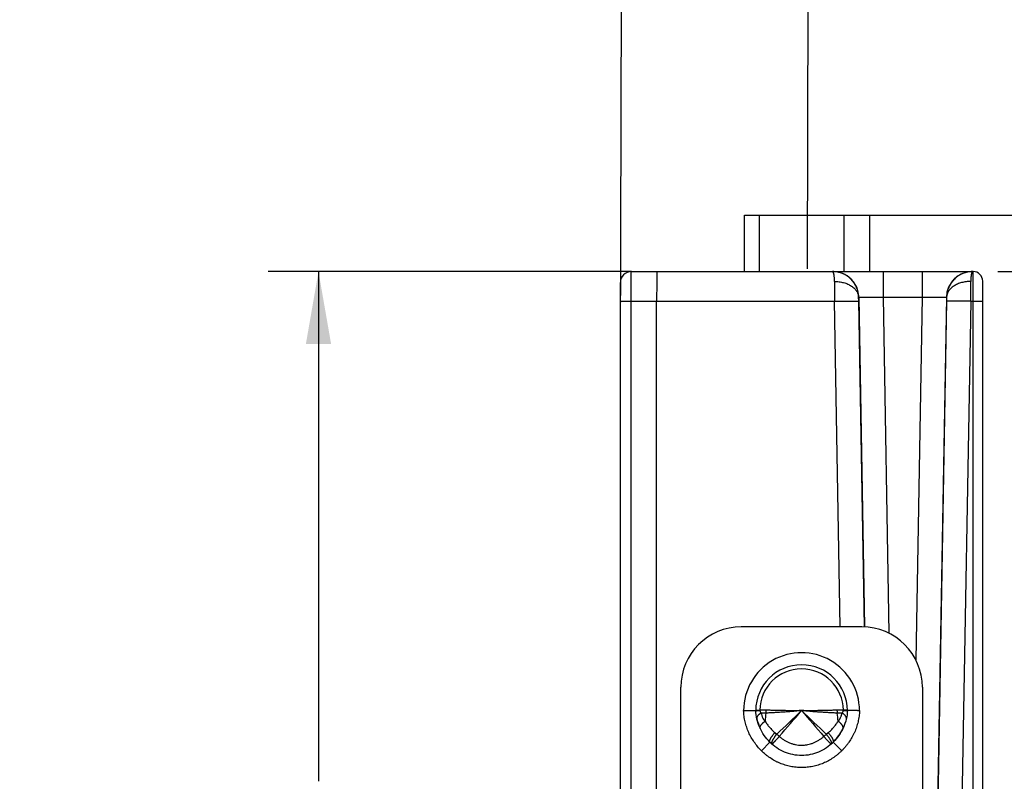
# Model space of a CAD drawing. Header units: inches. Extents: x 0 to 22, y 0 to 17.
# Tile 35 of 38: x 12.1 to 14.6, y 13.3 to 15.2. Entities that reach past the tile are written whole.
import ezdxf

# ---------------------------------------------------------------- set-up
doc = ezdxf.new("R2010")
doc.units = ezdxf.units.IN
doc.header["$LTSCALE"] = 1.21
doc.header["$MEASUREMENT"] = 0
doc.layers.get('0').update_dxf_attribs({"linetype": 'CONTINUOUS'})
doc.layers.add('DIMENSIONS', color=7, linetype='CONTINUOUS')
doc.styles.get("Standard").update_dxf_attribs({"font": 'txt', "width": 0.8})
doc.dimstyles.new('DIMSTYLE_1', dxfattribs={"dimtxt": 0.125, "dimasz": 0.18, "dimexe": 0.125, "dimexo": 0.0625, "dimgap": 0.0625, "dimtad": 0, "dimtih": 1, "dimtoh": 1, "dimzin": 4, "dimdsep": 46, "dimtxsty": 'STANDARD', "dimblk": '_FILLED', "dimblk1": '_FILLED', "dimblk2": '_FILLED', "dimcen": 0.09, "dimadec": 0, "dimazin": 0, "dimtp": 0.01, "dimtm": 0.01, "dimtfac": 1, "dimtofl": 0, "dimtmove": 0, "dimatfit": 3, "dimldrblk": '_FILLED', "dimfxl": 1, "dimtolj": 1, "dimtzin": 4, "dimarcsym": 0})

# ---------------------------------------------------------------- blocks, each defined once
blk = doc.blocks.new('_FILLED')
at = {"color": 0, "linetype": 'BYBLOCK'}
blk.add_solid([(0, 0), (-1, 0.174), (-1, -0.174)], dxfattribs=at)
blk = doc.blocks.new('*D0')
at = {"layer": 'DIMENSIONS', "color": 2, "linetype": 'CONTINUOUS'}
for p, q in [((13.6224, 14.3377), (13.6257, 15.5667)), ((14.0867, 14.5519), (14.0894, 15.5655)), ((13.335, 15.4425), (13.2175, 15.4425)), ((13.6253, 15.4417), (13.335, 15.4425)), ((14.0891, 15.4405), (14.4491, 15.4396))]:
    blk.add_line(p, q, dxfattribs=at)
at = {"layer": 'DIMENSIONS', "color": 2, "linetype": 'CONTINUOUS', "xscale": 0.18, "yscale": 0.18, "zscale": 0.18}
for p, rotation in [((13.6253, 15.4417), 359.8480608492), ((14.0891, 15.4405), 179.8480608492)]:
    blk.add_blockref('_FILLED', p, dxfattribs=dict(at, rotation=rotation))
at = {"layer": 'DIMENSIONS', "color": 2, "linetype": 'CONTINUOUS', "insert": (13.155, 15.505), "char_height": 0.125, "width": 1.025, "attachment_point": 3, "line_spacing_factor": 0.9}
blk.add_mtext('.46{\\Ftxt.shx;\\W1.000000;\\H0.125000; }[11.8]', dxfattribs=at)
blk = doc.blocks.new('*D3')
at = {"layer": 'DIMENSIONS', "color": 2, "linetype": 'CONTINUOUS'}
for p, q in [((13.6501, 14.5451), (12.7472, 14.5451)), ((12.8722, 14.5451), (12.8722, 13.2788)), ((12.8722, 11.7624), (12.8722, 13.0288)), ((13.6597, 11.7624), (12.7472, 11.7624))]:
    blk.add_line(p, q, dxfattribs=at)
at = {"layer": 'DIMENSIONS', "color": 2, "linetype": 'CONTINUOUS', "xscale": 0.18, "yscale": 0.18, "zscale": 0.18}
for p, rotation in [((12.8722, 14.5451), 90), ((12.8722, 11.7624), 270)]:
    blk.add_blockref('_FILLED', p, dxfattribs=dict(at, rotation=rotation))
at = {"layer": 'DIMENSIONS', "color": 2, "linetype": 'CONTINUOUS', "insert": (12.8722, 13.2163), "char_height": 0.125, "width": 1.125, "attachment_point": 2, "line_spacing_factor": 0.9}
blk.add_mtext('2.78{\\Ftxt.shx;\\W1.000000;\\H0.125000; }[70.7]', dxfattribs=at)
blk = doc.blocks.new('*D4')
at = {"layer": 'DIMENSIONS', "color": 2, "linetype": 'CONTINUOUS'}
for p, q in [((15.2722, 14.6851), (15.2722, 15.0958)), ((15.2722, 15.0958), (15.3897, 15.0958)), ((14.2408, 14.6851), (15.3972, 14.6851)), ((14.5594, 14.5451), (15.3972, 14.5451)), ((15.2722, 14.5451), (15.2722, 14.1851))]:
    blk.add_line(p, q, dxfattribs=at)
at = {"layer": 'DIMENSIONS', "color": 2, "linetype": 'CONTINUOUS', "xscale": 0.18, "yscale": 0.18, "zscale": 0.18}
for p, rotation in [((15.2722, 14.6851), 270), ((15.2722, 14.5451), 90)]:
    blk.add_blockref('_FILLED', p, dxfattribs=dict(at, rotation=rotation))
at = {"layer": 'DIMENSIONS', "color": 2, "linetype": 'CONTINUOUS', "insert": (15.4522, 15.1583), "char_height": 0.125, "width": 0.925, "attachment_point": 1, "line_spacing_factor": 0.9}
blk.add_mtext('.14{\\Ftxt.shx;\\W1.000000;\\H0.125000; }[3.6]', dxfattribs=at)

msp = doc.modelspace()

# ---------------------------------------------------------------- linework, layer by layer
at = {"color": 7, "linetype": 'CONTINUOUS'}
for p, q in [((13.9307, 14.5451), (13.9307, 14.6851)), ((13.9307, 14.6851), (14.2417, 14.6851)), ((13.9673, 14.5451), (13.9673, 14.6851)), ((14.1783, 14.5451), (14.1783, 14.6851)), ((14.2417, 14.5451), (14.2417, 14.6851)), ((13.649, 14.4714), (13.6492, 14.5451)), ((13.6492, 14.5451), (14.4986, 14.5451)), ((14.1495, 14.5451), (14.1492, 14.5451)), ((14.2745, 14.5451), (14.2745, 14.4813)), ((14.3719, 14.5451), (14.3719, 14.4813)), ((14.4972, 14.5451), (14.4965, 14.5449)), ((14.4986, 12.9218), (14.4986, 14.5451)), ((13.6222, 12.8369), (13.6222, 14.5181)), ((14.5222, 12.8703), (14.5222, 14.5215)), ((14.214, 14.4813), (14.2145, 14.4813)), ((14.2141, 14.4715), (14.214, 14.4813)), ((14.2145, 14.4813), (14.2288, 13.662)), ((14.2745, 14.4813), (14.2891, 13.6464)), ((14.2745, 14.4813), (14.3719, 14.4813)), ((14.3719, 14.4813), (14.3562, 13.5796)), ((14.4319, 14.4813), (14.4087, 13.1547)), ((14.4319, 14.4813), (14.4325, 14.4813)), ((14.4325, 14.4813), (14.4323, 14.4715)), ((13.649, 12.9219), (13.649, 14.4714)), ((13.649, 14.4714), (14.1541, 14.4714)), ((13.7122, 12.9219), (13.7122, 14.4714)), ((14.1682, 13.6621), (14.1541, 14.4714)), ((14.2282, 13.662), (14.2141, 14.4715)), ((14.4323, 14.4715), (14.4094, 13.1551)), ((14.4923, 14.4714), (14.4691, 13.1396)), ((14.4923, 14.4714), (14.4986, 14.4714)), ((14.2222, 13.6621), (13.9222, 13.6621)), ((13.7722, 12.8711), (13.7722, 13.5121)), ((14.3722, 13.5121), (14.3722, 12.8711)), ((13.9283, 13.454), (13.9583, 13.4545)), ((13.9684, 13.4552), (13.9684, 13.4549)), ((13.9843, 13.455), (13.9684, 13.4549)), ((14.176, 13.4549), (14.1601, 13.455)), ((14.176, 13.4549), (14.176, 13.4552)), ((14.0061, 13.3993), (14.0109, 13.3955)), ((14.1336, 13.3955), (14.1384, 13.3993)), ((13.9937, 13.3756), (13.9725, 13.3544)), ((13.9987, 13.3709), (13.9984, 13.3712)), ((14.1719, 13.3544), (14.1507, 13.3756))]:
    msp.add_line(p, q, dxfattribs=at)
for centre, radius, start, end in [((13.6492, 14.5181), 0.027, 90, 179.9981), ((14.1492, 14.48), 0.0651, 89.6637, 89.9816), ((14.1496, 14.4801), 0.065, 1.0121, 89.8439), ((14.4969, 14.4801), 0.065, 90.0047, 178.9879), ((14.4973, 14.48), 0.0651, 90.0183, 90.3362), ((14.4986, 14.5215), 0.0236, 0, 90), ((29.7402, 14.5302), 15.5862, 180.03533, 180.21595), ((-2.4007, 14.5331), 16.8931, 359.79073, 359.95738), ((13.9222, 13.5121), 0.15, 90, 180), ((14.2222, 13.5121), 0.15, 0, 90), ((14.0722, 13.4541), 0.1439, 359.9465, 180.0535), ((14.0722, 13.4541), 0.1139, 0.1866, 179.8134), ((14.0722, 13.4541), 0.1038, 0.6031, 179.3969), ((13.9319, 13.4555), 0.0525, 351.5667, 359.4798), ((33.9244, -7.3823), 28.7796, 133.6143, 133.78325), ((-11.1098, 35.1241), 33.2223, 319.14083, 319.28684), ((-2.697, -4.156), 24.3171, 46.20122, 46.4012), ((39.254, 35.124), 33.2221, 220.71316, 220.85917), ((14.2126, 13.4555), 0.0525, 180.5196, 188.4331), ((13.9669, 13.4353), 0.00602, 191.0577, 192.8206), ((14.0739, 13.4596), 0.1157, 192.82, 193.5501), ((14.0754, 13.46), 0.1172, 193.5609, 205.387), ((14.1475, 13.4198), 0.1661, 170.3085, 177.2269), ((13.9969, 13.4198), 0.1662, 2.7729, 9.6912), ((14.1775, 13.4353), 0.00602, 347.1791, 348.9099), ((13.9744, 13.4115), 0.00523, 204.1107, 205.6764), ((14.0653, 13.462), 0.1215, 316.0368, 333.5948), ((14.17, 13.4115), 0.00523, 334.3313, 335.8186), ((14.1776, 13.5742), 0.2444, 226.9755, 228.8882), ((13.9665, 13.5745), 0.2449, 311.1135, 313.0226), ((14.0781, 13.4611), 0.1201, 223.965, 225.3428), ((14.0734, 13.4546), 0.1122, 224.7442, 226.2394), ((14.0742, 13.4554), 0.1133, 226.268, 227.731), ((14.0746, 13.4559), 0.114, 227.7744, 228.2652), ((14, 13.3722), 0.00185, 224.5407, 228.2839), ((14.0748, 13.4561), 0.1142, 228.2868, 228.7709), ((14.0697, 13.4561), 0.1142, 311.2236, 311.7231), ((14.0699, 13.4559), 0.114, 311.7231, 312.2249), ((14.1444, 13.3722), 0.00185, 311.7161, 315.4611), ((14.0703, 13.4554), 0.1133, 312.2702, 313.7319), ((14.0711, 13.4546), 0.1122, 313.7615, 315.2558)]:
    msp.add_arc(centre, radius, start, end, dxfattribs=at)
for points, knots in [([(13.7126, 14.5451), (13.7126, 14.5451), (13.7126, 14.5451), (13.7125, 14.5451), (13.7125, 14.5451), (13.7125, 14.5451), (13.7125, 14.545), (13.7125, 14.545), (13.7125, 14.5449), (13.7125, 14.5449), (13.7125, 14.5448), (13.7125, 14.5447), (13.7125, 14.5445), (13.7125, 14.5443), (13.7125, 14.544), (13.7125, 14.5437), (13.7125, 14.5433), (13.7125, 14.5429), (13.7125, 14.5425), (13.7125, 14.542), (13.7125, 14.5414), (13.7124, 14.5406), (13.7124, 14.5395), (13.7124, 14.538), (13.7124, 14.5364), (13.7124, 14.5346), (13.7124, 14.5327), (13.7124, 14.5306), (13.7123, 14.5284), (13.7123, 14.5261), (13.7123, 14.5227), (13.7123, 14.5181), (13.7123, 14.5123), (13.7123, 14.5062), (13.7123, 14.4996), (13.7122, 14.4928), (13.7122, 14.4858), (13.7122, 14.4787), (13.7122, 14.4739), (13.7122, 14.4714)], [0, 0, 0, 0, 0.000033, 0.000095, 0.000326, 0.000705, 0.001232, 0.001908, 0.002734, 0.003708, 0.004832, 0.006105, 0.007527, 0.010816, 0.014698, 0.01917, 0.024231, 0.029877, 0.036104, 0.04291, 0.05029, 0.05824, 0.07583, 0.095638, 0.117619, 0.141721, 0.167886, 0.196053, 0.226156, 0.258124, 0.291882, 0.364443, 0.443157, 0.527283, 0.616028, 0.708556, 0.803997, 0.90145, 1, 1, 1, 1]), ([(14.154, 14.5206), (14.154, 14.5215), (14.154, 14.5233), (14.1539, 14.5259), (14.1538, 14.5283), (14.1536, 14.5306), (14.1534, 14.5328), (14.1532, 14.5345), (14.153, 14.5357), (14.1528, 14.5369), (14.1525, 14.5382), (14.1522, 14.5397), (14.1519, 14.5409), (14.1517, 14.5417), (14.1514, 14.5424), (14.1512, 14.543), (14.1509, 14.5436), (14.1507, 14.5439), (14.1505, 14.5442), (14.1503, 14.5445), (14.1501, 14.5447), (14.1499, 14.5449), (14.1497, 14.545), (14.1495, 14.5451), (14.1495, 14.5451)], [0, 0, 0, 0, 0.107289, 0.20931, 0.305803, 0.396564, 0.481406, 0.560166, 0.597213, 0.632676, 0.698798, 0.758458, 0.811595, 0.835704, 0.858179, 0.898279, 0.915949, 0.932057, 0.94663, 0.959721, 0.971414, 0.981834, 0.991216, 1, 1, 1, 1]), ([(14.214, 14.4813), (14.214, 14.4834), (14.2137, 14.4876), (14.2127, 14.4938), (14.2111, 14.4999), (14.2089, 14.5058), (14.2061, 14.5115), (14.2028, 14.5168), (14.199, 14.5219), (14.1948, 14.5265), (14.1901, 14.5307), (14.185, 14.5344), (14.1806, 14.5371), (14.1768, 14.539), (14.173, 14.5407), (14.1681, 14.5424), (14.163, 14.5437), (14.1589, 14.5444), (14.1548, 14.5449), (14.1516, 14.5451), (14.1496, 14.5451)], [0, 0, 0, 0, 0.062785, 0.125533, 0.188276, 0.250958, 0.313571, 0.37616, 0.4387, 0.501187, 0.56365, 0.62607, 0.688447, 0.719624, 0.750792, 0.813111, 0.875438, 0.906584, 0.937718, 1, 1, 1, 1]), ([(14.4969, 14.5451), (14.4948, 14.5451), (14.4917, 14.5449), (14.4875, 14.5444), (14.4834, 14.5437), (14.4784, 14.5424), (14.4734, 14.5407), (14.4696, 14.539), (14.4659, 14.5371), (14.4614, 14.5344), (14.4563, 14.5307), (14.4517, 14.5265), (14.4474, 14.5219), (14.4436, 14.5168), (14.4403, 14.5115), (14.4376, 14.5058), (14.4354, 14.4999), (14.4338, 14.4938), (14.4328, 14.4876), (14.4325, 14.4834), (14.4325, 14.4813)], [0, 0, 0, 0, 0.062282, 0.093416, 0.124562, 0.186889, 0.249207, 0.280376, 0.311553, 0.37393, 0.43635, 0.498813, 0.5613, 0.62384, 0.686429, 0.749043, 0.811724, 0.874467, 0.937215, 1, 1, 1, 1]), ([(14.4965, 14.5449), (14.4965, 14.5448), (14.4963, 14.5447), (14.4961, 14.5445), (14.496, 14.5442), (14.4958, 14.5439), (14.4956, 14.5436), (14.4953, 14.5431), (14.4951, 14.5425), (14.4949, 14.5419), (14.4947, 14.5414), (14.4945, 14.5408), (14.4943, 14.54), (14.494, 14.5388), (14.4937, 14.5374), (14.4935, 14.5357), (14.4932, 14.534), (14.493, 14.532), (14.4928, 14.53), (14.4926, 14.5278), (14.4925, 14.5255), (14.4925, 14.5231), (14.4924, 14.5214), (14.4924, 14.5206)], [0, 0, 0, 0, 0.010127, 0.0214, 0.033917, 0.047744, 0.062924, 0.079484, 0.116796, 0.137586, 0.159815, 0.183492, 0.208619, 0.263199, 0.323504, 0.389484, 0.461055, 0.538084, 0.620436, 0.707971, 0.800532, 0.897948, 1, 1, 1, 1]), ([(14.154, 14.5206), (14.1559, 14.5206), (14.1598, 14.5204), (14.1655, 14.5199), (14.1711, 14.519), (14.1766, 14.5177), (14.1819, 14.5161), (14.1869, 14.5141), (14.1916, 14.5118), (14.1959, 14.5092), (14.1999, 14.5064), (14.2034, 14.5033), (14.2065, 14.5), (14.2091, 14.4965), (14.2108, 14.4934), (14.2119, 14.4909), (14.2126, 14.489), (14.2132, 14.4871), (14.2136, 14.4852), (14.2139, 14.4832), (14.214, 14.4819), (14.214, 14.4813)], [0, 0, 0, 0, 0.073756, 0.147129, 0.219755, 0.291281, 0.361384, 0.429774, 0.496204, 0.560482, 0.622482, 0.68215, 0.739522, 0.794724, 0.847987, 0.874006, 0.899672, 0.925041, 0.950175, 0.975141, 1, 1, 1, 1]), ([(14.4924, 14.5206), (14.4905, 14.5206), (14.4867, 14.5204), (14.4809, 14.5199), (14.4753, 14.519), (14.4698, 14.5177), (14.4646, 14.5161), (14.4596, 14.5141), (14.4549, 14.5118), (14.4505, 14.5092), (14.4466, 14.5064), (14.4431, 14.5033), (14.44, 14.5), (14.4374, 14.4965), (14.4357, 14.4934), (14.4345, 14.4909), (14.4338, 14.489), (14.4333, 14.4871), (14.4329, 14.4852), (14.4326, 14.4832), (14.4325, 14.4819), (14.4325, 14.4813)], [0, 0, 0, 0, 0.073755, 0.147128, 0.219753, 0.291279, 0.361381, 0.429771, 0.4962, 0.560479, 0.622479, 0.682148, 0.73952, 0.794723, 0.847986, 0.874005, 0.899671, 0.925041, 0.950175, 0.975141, 1, 1, 1, 1]), ([(14.2145, 14.4813), (14.2146, 14.4813), (14.2146, 14.4813), (14.2146, 14.4813), (14.2146, 14.4813), (14.2147, 14.4813), (14.2148, 14.4814), (14.2149, 14.4814), (14.2151, 14.4814), (14.2153, 14.4814), (14.2156, 14.4815), (14.2159, 14.4815), (14.2162, 14.4815), (14.2167, 14.4815), (14.2174, 14.4816), (14.2184, 14.4816), (14.2194, 14.4816), (14.2207, 14.4816), (14.222, 14.4817), (14.2235, 14.4817), (14.225, 14.4817), (14.2267, 14.4817), (14.2292, 14.4817), (14.2326, 14.4817), (14.2369, 14.4817), (14.2416, 14.4817), (14.2466, 14.4817), (14.2519, 14.4816), (14.2574, 14.4815), (14.2649, 14.4814), (14.2707, 14.4813), (14.2745, 14.4813)], [0, 0, 0, 0, 0.000357, 0.000837, 0.001449, 0.002199, 0.004124, 0.006623, 0.009699, 0.013353, 0.017584, 0.022391, 0.027772, 0.033724, 0.04733, 0.063177, 0.08123, 0.101449, 0.123785, 0.148187, 0.174597, 0.202954, 0.233192, 0.299017, 0.371452, 0.449814, 0.533362, 0.621307, 0.712819, 0.807034, 1, 1, 1, 1]), ([(14.3719, 14.4813), (14.3739, 14.4813), (14.3777, 14.4814), (14.3835, 14.4815), (14.3891, 14.4815), (14.3946, 14.4816), (14.3998, 14.4817), (14.4048, 14.4817), (14.4095, 14.4817), (14.4139, 14.4817), (14.4172, 14.4817), (14.4197, 14.4817), (14.4214, 14.4817), (14.423, 14.4817), (14.4245, 14.4817), (14.4258, 14.4816), (14.427, 14.4816), (14.4281, 14.4816), (14.429, 14.4816), (14.4298, 14.4815), (14.4303, 14.4815), (14.4306, 14.4815), (14.4309, 14.4815), (14.4311, 14.4814), (14.4313, 14.4814), (14.4315, 14.4814), (14.4317, 14.4814), (14.4318, 14.4813), (14.4318, 14.4813), (14.4319, 14.4813), (14.4319, 14.4813), (14.4319, 14.4813), (14.4319, 14.4813)], [0, 0, 0, 0, 0.096939, 0.192966, 0.287181, 0.378693, 0.466638, 0.550186, 0.628548, 0.700984, 0.766809, 0.797046, 0.825403, 0.851814, 0.876215, 0.898552, 0.91877, 0.936823, 0.952671, 0.966276, 0.972228, 0.977609, 0.982417, 0.986648, 0.990301, 0.993377, 0.995876, 0.997802, 0.998552, 0.999165, 0.999643, 1, 1, 1, 1]), ([(13.6222, 14.471), (13.6222, 14.471), (13.6222, 14.471), (13.6222, 14.471), (13.6223, 14.471), (13.6223, 14.471), (13.6223, 14.471), (13.6224, 14.471), (13.6224, 14.471), (13.6226, 14.471), (13.6228, 14.4711), (13.623, 14.4711), (13.6234, 14.4711), (13.6238, 14.4711), (13.6243, 14.4711), (13.6248, 14.4712), (13.6254, 14.4712), (13.626, 14.4712), (13.6267, 14.4712), (13.6275, 14.4712), (13.6286, 14.4713), (13.6301, 14.4713), (13.632, 14.4713), (13.6342, 14.4714), (13.6364, 14.4714), (13.6388, 14.4714), (13.6412, 14.4714), (13.6438, 14.4714), (13.6464, 14.4714), (13.6481, 14.4714), (13.649, 14.4714)], [0, 0, 0, 0, 0.000524, 0.000956, 0.001524, 0.002232, 0.003085, 0.005227, 0.007957, 0.011278, 0.019686, 0.03044, 0.043518, 0.058891, 0.076524, 0.096374, 0.118396, 0.142537, 0.16874, 0.196943, 0.22708, 0.292859, 0.365454, 0.444174, 0.528269, 0.616938, 0.709339, 0.804589, 0.901786, 1, 1, 1, 1]), ([(14.1541, 14.4714), (14.1561, 14.4715), (14.1599, 14.4715), (14.1657, 14.4716), (14.1713, 14.4717), (14.1768, 14.4718), (14.182, 14.4718), (14.187, 14.4718), (14.1917, 14.4719), (14.196, 14.4719), (14.1994, 14.4719), (14.2019, 14.4719), (14.2036, 14.4718), (14.2052, 14.4718), (14.2066, 14.4718), (14.208, 14.4718), (14.2092, 14.4718), (14.2103, 14.4717), (14.2112, 14.4717), (14.2119, 14.4717), (14.2124, 14.4716), (14.2128, 14.4716), (14.2131, 14.4716), (14.2133, 14.4716), (14.2135, 14.4716), (14.2137, 14.4715), (14.2139, 14.4715), (14.214, 14.4715), (14.214, 14.4715), (14.2141, 14.4715), (14.2141, 14.4715), (14.2141, 14.4715), (14.2141, 14.4715)], [0, 0, 0, 0, 0.096921, 0.192925, 0.287111, 0.37859, 0.466503, 0.55002, 0.628357, 0.700776, 0.766595, 0.796834, 0.825196, 0.851615, 0.876028, 0.898378, 0.918614, 0.936687, 0.952556, 0.966185, 0.97215, 0.977544, 0.982363, 0.986607, 0.990273, 0.99336, 0.995869, 0.997802, 0.998556, 0.999169, 0.999648, 1, 1, 1, 1]), ([(14.4923, 14.4714), (14.4904, 14.4715), (14.4865, 14.4715), (14.4808, 14.4716), (14.4752, 14.4717), (14.4697, 14.4718), (14.4644, 14.4718), (14.4594, 14.4718), (14.4547, 14.4719), (14.4504, 14.4719), (14.447, 14.4719), (14.4446, 14.4719), (14.4429, 14.4718), (14.4413, 14.4718), (14.4398, 14.4718), (14.4385, 14.4718), (14.4373, 14.4718), (14.4362, 14.4717), (14.4352, 14.4717), (14.4345, 14.4717), (14.434, 14.4716), (14.4337, 14.4716), (14.4334, 14.4716), (14.4331, 14.4716), (14.4329, 14.4716), (14.4327, 14.4715), (14.4326, 14.4715), (14.4325, 14.4715), (14.4324, 14.4715), (14.4324, 14.4715), (14.4324, 14.4715), (14.4324, 14.4715), (14.4323, 14.4715)], [0, 0, 0, 0, 0.096921, 0.192925, 0.287111, 0.37859, 0.466503, 0.55002, 0.628357, 0.700776, 0.766595, 0.796834, 0.825196, 0.851615, 0.876028, 0.898378, 0.918614, 0.936687, 0.952556, 0.966185, 0.97215, 0.977544, 0.982363, 0.986607, 0.990273, 0.99336, 0.995869, 0.997802, 0.998556, 0.999169, 0.999648, 1, 1, 1, 1]), ([(14.4986, 14.4714), (14.5001, 14.4714), (14.5024, 14.4714), (14.5054, 14.4714), (14.5076, 14.4714), (14.5097, 14.4714), (14.5117, 14.4714), (14.5135, 14.4713), (14.5153, 14.4713), (14.5168, 14.4713), (14.518, 14.4713), (14.5188, 14.4712), (14.5194, 14.4712), (14.5199, 14.4712), (14.5204, 14.4712), (14.5208, 14.4712), (14.5212, 14.4711), (14.5215, 14.4711), (14.5218, 14.4711), (14.5219, 14.4711), (14.522, 14.4711), (14.5221, 14.4711), (14.5222, 14.4711), (14.5222, 14.471), (14.5222, 14.471), (14.5222, 14.471), (14.5222, 14.471), (14.5222, 14.471), (14.5222, 14.471)], [0, 0, 0, 0, 0.19495, 0.290074, 0.382408, 0.471059, 0.555176, 0.633948, 0.706618, 0.772486, 0.830918, 0.857168, 0.881354, 0.90342, 0.923311, 0.940981, 0.956387, 0.969495, 0.980273, 0.9887, 0.992028, 0.994765, 0.996912, 0.997766, 0.998476, 0.999044, 0.999477, 1, 1, 1, 1]), ([(13.9725, 13.3544), (13.9692, 13.3577), (13.9629, 13.3645), (13.9544, 13.3756), (13.947, 13.3874), (13.9418, 13.3978), (13.9382, 13.4064), (13.9358, 13.413), (13.9337, 13.4196), (13.9314, 13.4286), (13.9297, 13.4378), (13.9287, 13.447), (13.9284, 13.4517), (13.9283, 13.454)], [0, 0, 0, 0, 0.124989, 0.249977, 0.374965, 0.499953, 0.562463, 0.624974, 0.687485, 0.749995, 0.874979, 0.937491, 1, 1, 1, 1]), ([(13.9583, 13.4545), (13.9583, 13.4545), (13.9583, 13.4545), (13.9583, 13.4545), (13.9583, 13.4545), (13.9583, 13.4545), (13.9583, 13.4545), (13.9583, 13.4545), (13.9583, 13.4545), (13.9584, 13.4545), (13.9584, 13.4545), (13.9584, 13.4545), (13.9584, 13.4545), (13.9584, 13.4545), (13.9585, 13.4546), (13.9585, 13.4546), (13.9585, 13.4546), (13.9586, 13.4546), (13.9587, 13.4546), (13.9587, 13.4546), (13.9589, 13.4546), (13.959, 13.4547), (13.9592, 13.4547), (13.9594, 13.4547), (13.9596, 13.4547), (13.9598, 13.4547), (13.9601, 13.4548), (13.9605, 13.4548), (13.961, 13.4548), (13.9617, 13.4549), (13.9625, 13.4549), (13.9633, 13.455), (13.9642, 13.455), (13.9652, 13.4551), (13.9662, 13.4551), (13.9673, 13.4552), (13.9681, 13.4552), (13.9684, 13.4552)], [0, 0, 0, 0, 0.000021, 0.000082, 0.000184, 0.000326, 0.000727, 0.001279, 0.001978, 0.002821, 0.003803, 0.00492, 0.007546, 0.010676, 0.014289, 0.018371, 0.022919, 0.027942, 0.033452, 0.039455, 0.052957, 0.06847, 0.086001, 0.105536, 0.127059, 0.150552, 0.175998, 0.20338, 0.263879, 0.331893, 0.407229, 0.489683, 0.579024, 0.675009, 0.777364, 0.885806, 1, 1, 1, 1]), ([(13.9937, 13.3756), (13.9832, 13.386), (13.9659, 13.4107), (13.9589, 13.4401), (13.9583, 13.4545)], [0, 0, 0, 0, 0.499896, 1, 1, 1, 1]), ([(13.9584, 13.4533), (13.9584, 13.4533), (13.9584, 13.4534), (13.9585, 13.4534), (13.9585, 13.4535), (13.9586, 13.4535), (13.9587, 13.4535), (13.9588, 13.4536), (13.959, 13.4536), (13.9592, 13.4537), (13.9595, 13.4538), (13.96, 13.4539), (13.9605, 13.454), (13.9611, 13.4541), (13.9618, 13.4542), (13.9629, 13.4543), (13.9643, 13.4545), (13.9663, 13.4547), (13.9677, 13.4548), (13.9685, 13.4549)], [0, 0, 0, 0, 0.004378, 0.010025, 0.017258, 0.026224, 0.036997, 0.049614, 0.064094, 0.080445, 0.118766, 0.164538, 0.21768, 0.278068, 0.345559, 0.419982, 0.588834, 0.782858, 1, 1, 1, 1]), ([(13.9584, 13.4533), (13.9584, 13.4533), (13.9584, 13.4533), (13.9584, 13.4533), (13.9584, 13.4533)], [0, 0, 0, 0, 0.246088, 1, 1, 1, 1]), ([(13.9685, 13.4549), (13.9685, 13.4545), (13.9686, 13.4538), (13.9689, 13.4528), (13.9692, 13.4519), (13.9696, 13.451), (13.9701, 13.4501), (13.9707, 13.4491), (13.9713, 13.4483), (13.9716, 13.4479)], [0, 0, 0, 0, 0.139278, 0.274661, 0.4053, 0.531303, 0.653252, 0.771669, 1, 1, 1, 1]), ([(14.0722, 13.4541), (14.0683, 13.4537), (14.0606, 13.4529), (14.049, 13.4518), (14.0375, 13.451), (14.0262, 13.4502), (14.0151, 13.4496), (14.0043, 13.449), (13.9939, 13.4484), (13.9871, 13.448), (13.9837, 13.4478)], [0, 0, 0, 0, 0.132105, 0.263532, 0.393602, 0.521634, 0.646955, 0.768894, 0.886791, 1, 1, 1, 1]), ([(14.0722, 13.4541), (14.0683, 13.454), (14.0606, 13.4539), (14.049, 13.4538), (14.0376, 13.4539), (14.0263, 13.4541), (14.0153, 13.4544), (14.0046, 13.4546), (13.9943, 13.4548), (13.9876, 13.4549), (13.9843, 13.455)], [0, 0, 0, 0, 0.132613, 0.264486, 0.394892, 0.523102, 0.648406, 0.770105, 0.88752, 1, 1, 1, 1]), ([(14.1601, 13.455), (14.1568, 13.4549), (14.1501, 13.4548), (14.1398, 13.4546), (14.1291, 13.4544), (14.1181, 13.4541), (14.1069, 13.4539), (14.0954, 13.4538), (14.0839, 13.4539), (14.0761, 13.454), (14.0722, 13.4541)], [0, 0, 0, 0, 0.11248, 0.229895, 0.351595, 0.476898, 0.605108, 0.735514, 0.867387, 1, 1, 1, 1]), ([(14.1607, 13.4478), (14.1574, 13.448), (14.1505, 13.4484), (14.1401, 13.449), (14.1293, 13.4496), (14.1183, 13.4502), (14.1069, 13.451), (14.0955, 13.4518), (14.0839, 13.4529), (14.0761, 13.4537), (14.0722, 13.4541)], [0, 0, 0, 0, 0.113209, 0.231106, 0.353045, 0.478366, 0.606398, 0.736468, 0.867895, 1, 1, 1, 1]), ([(14.1861, 13.4545), (14.1856, 13.4401), (14.1786, 13.4107), (14.1612, 13.386), (14.1507, 13.3756)], [0, 0, 0, 0, 0.500104, 1, 1, 1, 1]), ([(14.2161, 13.454), (14.216, 13.4517), (14.2158, 13.447), (14.215, 13.4401), (14.2139, 13.4332), (14.212, 13.4241), (14.2095, 13.4151), (14.2063, 13.4064), (14.2036, 13.4), (14.2006, 13.3937), (14.1962, 13.3855), (14.1913, 13.3776), (14.1858, 13.3701), (14.1814, 13.3646), (14.1768, 13.3594), (14.1736, 13.356), (14.1719, 13.3544)], [0, 0, 0, 0, 0.062502, 0.125009, 0.187512, 0.250016, 0.374989, 0.437494, 0.499998, 0.562502, 0.625007, 0.749982, 0.812487, 0.87499, 0.937498, 1, 1, 1, 1]), ([(14.1728, 13.4479), (14.173, 13.4481), (14.1734, 13.4486), (14.1739, 13.4493), (14.1744, 13.4501), (14.1748, 13.451), (14.1751, 13.4517), (14.1754, 13.4523), (14.1756, 13.4528), (14.1757, 13.4533), (14.1758, 13.4538), (14.1759, 13.4544), (14.176, 13.4547), (14.176, 13.4549)], [0, 0, 0, 0, 0.112954, 0.228361, 0.34673, 0.468661, 0.59469, 0.659407, 0.725311, 0.792421, 0.860693, 0.929973, 1, 1, 1, 1]), ([(14.1861, 13.4545), (14.1861, 13.4545), (14.1861, 13.4545), (14.1861, 13.4545), (14.1861, 13.4545), (14.1861, 13.4545), (14.1861, 13.4545), (14.1861, 13.4545), (14.1861, 13.4545), (14.1861, 13.4545), (14.186, 13.4545), (14.186, 13.4546), (14.1859, 13.4546), (14.1859, 13.4546), (14.1858, 13.4546), (14.1857, 13.4546), (14.1856, 13.4546), (14.1854, 13.4547), (14.1853, 13.4547), (14.1851, 13.4547), (14.1849, 13.4547), (14.1845, 13.4548), (14.1841, 13.4548), (14.1834, 13.4548), (14.1828, 13.4549), (14.182, 13.4549), (14.1812, 13.455), (14.1804, 13.455), (14.1798, 13.4551), (14.1791, 13.4551), (14.1784, 13.4552), (14.1777, 13.4552), (14.177, 13.4552), (14.1764, 13.4552), (14.176, 13.4552)], [0, 0, 0, 0, 0.000088, 0.000321, 0.000699, 0.001219, 0.001879, 0.002677, 0.004676, 0.007202, 0.010242, 0.013784, 0.01782, 0.022346, 0.027364, 0.038893, 0.052427, 0.067971, 0.085526, 0.105079, 0.126617, 0.150124, 0.202985, 0.263525, 0.331585, 0.406961, 0.489448, 0.578864, 0.626114, 0.674994, 0.777396, 0.830863, 0.885816, 1, 1, 1, 1]), ([(14.176, 13.4549), (14.1767, 13.4548), (14.1781, 13.4547), (14.1801, 13.4545), (14.1816, 13.4543), (14.1827, 13.4542), (14.1833, 13.4541), (14.1839, 13.454), (14.1845, 13.4539), (14.1849, 13.4538), (14.1853, 13.4537), (14.1855, 13.4536), (14.1856, 13.4536), (14.1858, 13.4535), (14.1859, 13.4535), (14.1859, 13.4535), (14.186, 13.4534), (14.186, 13.4534), (14.1861, 13.4533), (14.1861, 13.4533)], [0, 0, 0, 0, 0.217571, 0.411912, 0.580959, 0.655431, 0.722937, 0.783306, 0.836393, 0.882076, 0.920272, 0.936549, 0.950945, 0.963471, 0.974147, 0.983011, 0.99014, 0.995691, 1, 1, 1, 1]), ([(14.2161, 13.454), (14.2156, 13.454), (14.2149, 13.454), (14.2139, 13.4539), (14.2133, 13.4539), (14.2128, 13.4539), (14.2123, 13.4539), (14.2117, 13.4539), (14.211, 13.454), (14.2104, 13.454), (14.2099, 13.454), (14.2094, 13.4541), (14.2086, 13.4541), (14.2077, 13.4541), (14.2067, 13.4541), (14.2058, 13.4541), (14.2047, 13.4542), (14.2033, 13.4542), (14.202, 13.4542), (14.2007, 13.4542), (14.1995, 13.4543), (14.1983, 13.4543), (14.1967, 13.4543), (14.195, 13.4543), (14.193, 13.4544), (14.1913, 13.4544), (14.1897, 13.4544), (14.1885, 13.4545), (14.1875, 13.4545), (14.1868, 13.4545), (14.1865, 13.4545), (14.1863, 13.4545), (14.1862, 13.4545), (14.1861, 13.4545)], [0, 0, 0, 0, 0.049052, 0.073559, 0.098009, 0.110207, 0.122388, 0.1467, 0.170936, 0.195075, 0.207099, 0.219091, 0.242969, 0.290267, 0.313661, 0.336867, 0.382657, 0.427526, 0.471365, 0.514069, 0.555535, 0.595663, 0.634357, 0.707072, 0.772979, 0.831443, 0.881901, 0.923866, 0.956932, 0.980782, 0.989175, 0.995184, 1, 1, 1, 1]), ([(14.1861, 13.4533), (14.1861, 13.4533), (14.1861, 13.4533), (14.1861, 13.4533), (14.1861, 13.4533)], [0, 0, 0, 0, 0.255079, 1, 1, 1, 1]), ([(13.9716, 13.4479), (13.9708, 13.4474), (13.9695, 13.4466), (13.9678, 13.4455), (13.9667, 13.4446), (13.9657, 13.4437), (13.9648, 13.4429), (13.9639, 13.442), (13.9632, 13.4411), (13.9626, 13.4402), (13.962, 13.4393), (13.9616, 13.4384), (13.9612, 13.4375), (13.961, 13.4367), (13.9609, 13.4358), (13.9609, 13.435), (13.961, 13.4344), (13.961, 13.4342)], [0, 0, 0, 0, 0.166777, 0.245898, 0.321956, 0.394839, 0.46446, 0.530772, 0.593777, 0.653529, 0.71014, 0.763796, 0.814759, 0.86338, 0.910098, 0.955444, 1, 1, 1, 1]), ([(13.9696, 13.4094), (13.9695, 13.4096), (13.9693, 13.4102), (13.9692, 13.4112), (13.9691, 13.4122), (13.9693, 13.4133), (13.9696, 13.4144), (13.97, 13.4155), (13.9706, 13.4167), (13.9713, 13.4179), (13.9722, 13.4191), (13.9732, 13.4204), (13.9743, 13.4216), (13.9756, 13.4229), (13.9769, 13.4242), (13.9784, 13.4254), (13.9799, 13.4266), (13.981, 13.4274), (13.9816, 13.4278)], [0, 0, 0, 0, 0.039561, 0.080257, 0.122956, 0.168384, 0.217088, 0.269447, 0.325698, 0.385956, 0.450235, 0.51847, 0.590527, 0.666217, 0.7453, 0.827501, 0.912523, 1, 1, 1, 1]), ([(13.9716, 13.4479), (13.972, 13.446), (13.9728, 13.4432), (13.9741, 13.4396), (13.975, 13.4374), (13.9758, 13.4357), (13.9765, 13.4345), (13.9772, 13.4332), (13.9779, 13.4321), (13.9786, 13.4311), (13.9792, 13.4304), (13.9798, 13.4296), (13.9805, 13.4288), (13.9812, 13.4281), (13.9816, 13.4278)], [0, 0, 0, 0, 0.255916, 0.381895, 0.506696, 0.568731, 0.630574, 0.692271, 0.753853, 0.815365, 0.846115, 0.876866, 0.938378, 1, 1, 1, 1]), ([(13.9837, 13.4478), (13.9827, 13.4477), (13.9811, 13.4476), (13.9791, 13.4476), (13.9771, 13.4476), (13.9746, 13.4477), (13.9726, 13.4478), (13.9716, 13.4479)], [0, 0, 0, 0, 0.259209, 0.386489, 0.512225, 0.759109, 1, 1, 1, 1]), ([(13.9816, 13.4278), (13.9832, 13.4252), (13.9866, 13.4201), (13.9924, 13.4127), (13.9989, 13.4057), (14.0036, 13.4014), (14.0061, 13.3993)], [0, 0, 0, 0, 0.243012, 0.491064, 0.743626, 1, 1, 1, 1]), ([(14.1384, 13.3993), (14.1396, 13.4004), (14.142, 13.4025), (14.1455, 13.4058), (14.1489, 13.4093), (14.152, 13.4128), (14.155, 13.4164), (14.1587, 13.4214), (14.1613, 13.4252), (14.1629, 13.4278)], [0, 0, 0, 0, 0.128619, 0.25639, 0.3832, 0.508964, 0.633597, 0.757026, 1, 1, 1, 1]), ([(14.1728, 13.4479), (14.1718, 13.4478), (14.1699, 13.4477), (14.1674, 13.4476), (14.1654, 13.4476), (14.1633, 13.4476), (14.1618, 13.4477), (14.1607, 13.4478)], [0, 0, 0, 0, 0.240891, 0.487774, 0.61351, 0.74079, 1, 1, 1, 1]), ([(14.1629, 13.4278), (14.1632, 13.4281), (14.1639, 13.4288), (14.1647, 13.4296), (14.1653, 13.4304), (14.1658, 13.4311), (14.1665, 13.4321), (14.1673, 13.4332), (14.168, 13.4345), (14.1686, 13.4357), (14.1695, 13.4374), (14.1704, 13.4396), (14.1713, 13.4423), (14.1722, 13.445), (14.1726, 13.4469), (14.1728, 13.4479)], [0, 0, 0, 0, 0.061615, 0.123125, 0.153871, 0.184618, 0.246125, 0.307702, 0.369392, 0.43123, 0.493259, 0.618049, 0.744017, 0.871314, 1, 1, 1, 1]), ([(14.1748, 13.4094), (14.1749, 13.4096), (14.1751, 13.4102), (14.1753, 13.4112), (14.1753, 13.4122), (14.1752, 13.4133), (14.1749, 13.4144), (14.1744, 13.4155), (14.1738, 13.4167), (14.1731, 13.4179), (14.1722, 13.4191), (14.1713, 13.4204), (14.1701, 13.4216), (14.1689, 13.4229), (14.1675, 13.4242), (14.1661, 13.4254), (14.1645, 13.4266), (14.1634, 13.4274), (14.1629, 13.4278)], [0, 0, 0, 0, 0.039565, 0.080258, 0.12295, 0.16837, 0.217064, 0.269415, 0.325658, 0.385911, 0.450187, 0.518422, 0.590481, 0.666175, 0.745266, 0.827476, 0.91251, 1, 1, 1, 1]), ([(14.1834, 13.4342), (14.1835, 13.4344), (14.1836, 13.435), (14.1835, 13.4358), (14.1834, 13.4367), (14.1832, 13.4375), (14.1829, 13.4384), (14.1824, 13.4393), (14.1819, 13.4402), (14.1813, 13.4411), (14.1805, 13.442), (14.1797, 13.4429), (14.1787, 13.4437), (14.1777, 13.4446), (14.1766, 13.4455), (14.175, 13.4466), (14.1737, 13.4474), (14.1728, 13.4479)], [0, 0, 0, 0, 0.044556, 0.0899, 0.136614, 0.18523, 0.236188, 0.289839, 0.346446, 0.406194, 0.469198, 0.535511, 0.605133, 0.67802, 0.754083, 0.833211, 1, 1, 1, 1]), ([(13.9937, 13.3756), (13.9936, 13.3757), (13.9935, 13.3759), (13.9933, 13.3762), (13.9931, 13.3766), (13.993, 13.377), (13.9929, 13.3774), (13.9929, 13.3779), (13.993, 13.3784), (13.993, 13.379), (13.9931, 13.3796), (13.9933, 13.3802), (13.9935, 13.3808), (13.9938, 13.3818), (13.9943, 13.383), (13.9951, 13.3846), (13.996, 13.3862), (13.9971, 13.388), (13.9983, 13.3898), (13.9997, 13.3916), (14.0011, 13.3935), (14.0032, 13.3962), (14.0049, 13.3981), (14.0061, 13.3993)], [0, 0, 0, 0, 0.013159, 0.026569, 0.040502, 0.055236, 0.071019, 0.088039, 0.106404, 0.126191, 0.147455, 0.170232, 0.194544, 0.220393, 0.276652, 0.338847, 0.406688, 0.479794, 0.557712, 0.639929, 0.725886, 0.814976, 1, 1, 1, 1]), ([(13.9984, 13.3712), (13.9984, 13.3713), (13.9983, 13.3715), (13.9981, 13.3719), (13.9981, 13.3722), (13.998, 13.3727), (13.998, 13.3731), (13.998, 13.3736), (13.9981, 13.3742), (13.9982, 13.3747), (13.9984, 13.3753), (13.9986, 13.3762), (13.9991, 13.3774), (13.9997, 13.3789), (14.0005, 13.3805), (14.0014, 13.3821), (14.0024, 13.3839), (14.0036, 13.3858), (14.0048, 13.3877), (14.0062, 13.3896), (14.0082, 13.3922), (14.0098, 13.3942), (14.0109, 13.3955)], [0, 0, 0, 0, 0.012151, 0.02507, 0.038976, 0.05404, 0.070386, 0.088105, 0.107257, 0.127881, 0.15, 0.173619, 0.225328, 0.282876, 0.346012, 0.414396, 0.487625, 0.565235, 0.646718, 0.73153, 0.819086, 1, 1, 1, 1]), ([(14.0169, 13.39), (14.0163, 13.3894), (14.0155, 13.3884), (14.0143, 13.3871), (14.0134, 13.3861), (14.0126, 13.3852), (14.0114, 13.384), (14.0101, 13.3825), (14.0085, 13.3808), (14.007, 13.3792), (14.0056, 13.3777), (14.0043, 13.3763), (14.0032, 13.375), (14.0023, 13.3741), (14.0016, 13.3734), (14.0012, 13.373), (14.0008, 13.3726), (14.0004, 13.3722), (14.0001, 13.3719), (13.9998, 13.3716), (13.9995, 13.3714), (13.9993, 13.3712), (13.9991, 13.371), (13.999, 13.3709), (13.9989, 13.3709), (13.9989, 13.3709), (13.9988, 13.3708), (13.9988, 13.3708), (13.9988, 13.3708), (13.9988, 13.3708), (13.9988, 13.3708)], [0, 0, 0, 0, 0.100246, 0.149717, 0.198609, 0.24683, 0.294287, 0.386521, 0.474566, 0.55772, 0.635315, 0.706731, 0.771396, 0.828792, 0.854619, 0.878461, 0.900274, 0.920013, 0.937642, 0.953127, 0.96644, 0.977556, 0.986458, 0.990079, 0.993147, 0.995666, 0.997639, 0.999075, 0.999598, 1, 1, 1, 1]), ([(14.0169, 13.39), (14.0188, 13.3883), (14.0227, 13.3851), (14.0279, 13.3815), (14.0323, 13.3789), (14.0356, 13.3771), (14.039, 13.3754), (14.0437, 13.3734), (14.0485, 13.3718), (14.0534, 13.3705), (14.0583, 13.3694), (14.0646, 13.3685), (14.0722, 13.3681), (14.0786, 13.3684), (14.0836, 13.3691), (14.0886, 13.3699), (14.0948, 13.3714), (14.1008, 13.3734), (14.1054, 13.3754), (14.1088, 13.3771), (14.1122, 13.3789), (14.1165, 13.3815), (14.1218, 13.3851), (14.1257, 13.3883), (14.1275, 13.39)], [0, 0, 0, 0, 0.062485, 0.12497, 0.156222, 0.187475, 0.218729, 0.249984, 0.312479, 0.343737, 0.374996, 0.437497, 0.5, 0.562502, 0.593762, 0.625021, 0.687521, 0.750016, 0.781271, 0.812525, 0.843778, 0.87503, 0.937515, 1, 1, 1, 1]), ([(14.1457, 13.3708), (14.1457, 13.3708), (14.1457, 13.3708), (14.1456, 13.3708), (14.1456, 13.3708), (14.1456, 13.3709), (14.1455, 13.3709), (14.1454, 13.3709), (14.1453, 13.371), (14.1452, 13.3712), (14.1449, 13.3714), (14.1447, 13.3716), (14.1444, 13.3719), (14.1441, 13.3722), (14.1437, 13.3726), (14.1433, 13.373), (14.1428, 13.3734), (14.1422, 13.3741), (14.1413, 13.375), (14.1401, 13.3763), (14.1388, 13.3777), (14.1374, 13.3792), (14.1359, 13.3808), (14.1344, 13.3825), (14.133, 13.384), (14.1319, 13.3852), (14.131, 13.3861), (14.1302, 13.3871), (14.129, 13.3884), (14.1281, 13.3894), (14.1275, 13.39)], [0, 0, 0, 0, 0.000402, 0.000925, 0.00236, 0.004334, 0.006853, 0.009921, 0.013541, 0.022444, 0.03356, 0.046873, 0.062358, 0.079987, 0.099727, 0.12154, 0.145382, 0.171209, 0.228605, 0.29327, 0.364687, 0.442282, 0.525435, 0.613481, 0.705714, 0.75317, 0.801392, 0.850284, 0.899754, 1, 1, 1, 1]), ([(14.1336, 13.3955), (14.1347, 13.3941), (14.1363, 13.3921), (14.1384, 13.3894), (14.1398, 13.3874), (14.1411, 13.3854), (14.1423, 13.3835), (14.1433, 13.3817), (14.1442, 13.38), (14.145, 13.3783), (14.1455, 13.3771), (14.1458, 13.3761), (14.1461, 13.3754), (14.1462, 13.3748), (14.1463, 13.3742), (14.1464, 13.3737), (14.1464, 13.3731), (14.1464, 13.3727), (14.1464, 13.3722), (14.1463, 13.3718), (14.1462, 13.3715), (14.146, 13.3712), (14.1458, 13.371), (14.1458, 13.3709)], [0, 0, 0, 0, 0.185064, 0.274452, 0.360848, 0.443617, 0.522163, 0.595934, 0.664435, 0.727239, 0.784001, 0.810042, 0.834493, 0.85735, 0.878616, 0.898316, 0.916489, 0.933204, 0.94856, 0.962697, 0.975808, 0.988142, 1, 1, 1, 1]), ([(14.1507, 13.3756), (14.1508, 13.3757), (14.151, 13.3759), (14.1512, 13.3762), (14.1513, 13.3766), (14.1515, 13.3771), (14.1515, 13.3777), (14.1515, 13.3784), (14.1514, 13.3789), (14.1513, 13.3795), (14.1511, 13.3801), (14.1509, 13.3808), (14.1506, 13.3817), (14.1501, 13.383), (14.1493, 13.3845), (14.1484, 13.3862), (14.1473, 13.3879), (14.1461, 13.3897), (14.1448, 13.3916), (14.1433, 13.3935), (14.1418, 13.3955), (14.1401, 13.3974), (14.1389, 13.3987), (14.1384, 13.3993)], [0, 0, 0, 0, 0.012583, 0.025555, 0.039223, 0.053818, 0.086368, 0.104622, 0.124317, 0.145511, 0.168239, 0.192516, 0.218346, 0.274616, 0.336883, 0.404849, 0.478128, 0.55626, 0.638726, 0.724958, 0.814343, 0.906252, 1, 1, 1, 1]), ([(14.1719, 13.3544), (14.1703, 13.3528), (14.167, 13.3496), (14.1617, 13.345), (14.1563, 13.3407), (14.1488, 13.3353), (14.1408, 13.3305), (14.1326, 13.3263), (14.1263, 13.3234), (14.1198, 13.3209), (14.1133, 13.3187), (14.1066, 13.3168), (14.0998, 13.3152), (14.093, 13.314), (14.0861, 13.3131), (14.0792, 13.3126), (14.0722, 13.3124), (14.0653, 13.3126), (14.0561, 13.3133), (14.0469, 13.3147), (14.0379, 13.3168), (14.0312, 13.3187), (14.0246, 13.3209), (14.0182, 13.3234), (14.0118, 13.3263), (14.0036, 13.3305), (13.9957, 13.3353), (13.9882, 13.3407), (13.9809, 13.3464), (13.9758, 13.3511), (13.9725, 13.3544)], [0, 0, 0, 0, 0.031251, 0.062505, 0.093757, 0.125009, 0.187496, 0.218748, 0.25, 0.281253, 0.312505, 0.343757, 0.37501, 0.406262, 0.437514, 0.468766, 0.500019, 0.531271, 0.562523, 0.625009, 0.656261, 0.687513, 0.718765, 0.750018, 0.78127, 0.812523, 0.875009, 0.906261, 0.937513, 1, 1, 1, 1]), ([(14.1507, 13.3756), (14.1456, 13.3704), (14.1342, 13.361), (14.1086, 13.347), (14.0722, 13.3395), (14.0358, 13.347), (14.0102, 13.361), (13.9988, 13.3704), (13.9937, 13.3756)], [0, 0, 0, 0, 0.125422, 0.250581, 0.5, 0.749419, 0.874578, 1, 1, 1, 1])]:
    msp.add_open_spline(points, degree=3, knots=knots, dxfattribs=at)
for points in [[(13.9958, 13.3736), (13.9958, 13.3736), (13.9958, 13.3735), (13.9958, 13.3735)], [(13.9979, 13.3716), (13.998, 13.3715), (13.998, 13.3715), (13.998, 13.3715)], [(13.9987, 13.3708), (13.9988, 13.3708), (13.9988, 13.3708), (13.9988, 13.3708)], [(14.1464, 13.3715), (14.1465, 13.3715), (14.1465, 13.3715), (14.1465, 13.3716)], [(14.1486, 13.3735), (14.1486, 13.3735), (14.1486, 13.3736), (14.1487, 13.3736)]]:
    msp.add_open_spline(points, degree=3, dxfattribs=at)

# ---------------------------------------------------------------- dimensions: what is measured, and where the dimension line sits
at = {"layer": 'DIMENSIONS', "color": 2, "linetype": 'CONTINUOUS'}
for base, p1, p2, angle, picture, middle in [((13.6253, 15.4417), (14.0865, 14.4894), (13.6222, 14.2752), 179.8481, '*D0', (12.6425, 15.4425)), ((15.2722, 14.5451), (14.1783, 14.6851), (14.4969, 14.5451), 270, '*D4', (15.9147, 15.0958)), ((12.8722, 11.7624), (13.7126, 14.5451), (13.7222, 11.7624), 270, '*D3', (12.8722, 13.1538))]:
    dim = msp.add_linear_dim(base=base, p1=p1, p2=p2, angle=angle, dimstyle='DIMSTYLE_1', dxfattribs=at)
    dim.commit()
    dim.dimension.update_dxf_attribs({"geometry": picture, "text_midpoint": middle, "dimtype": 160})

doc.saveas('drawing.dxf')
